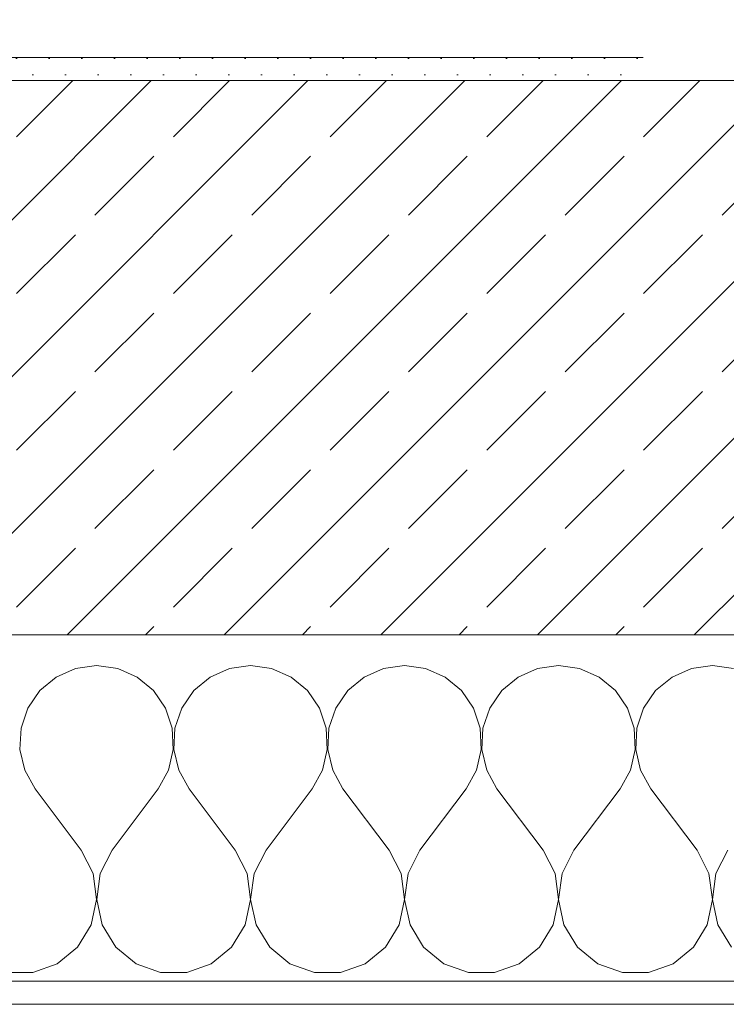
# Model space of a CAD drawing. Header units: metres. Extents: x -3.5 to 65.3, y -10.9 to 16.7.
# Tile 49 of 234: x 32.5 to 32.806, y -0.155 to 0.271. Entities that reach past the tile are written whole.
import ezdxf

# ---------------------------------------------------------------- set-up
doc = ezdxf.new("R2010")
doc.units = ezdxf.units.M
doc.header["$MEASUREMENT"] = 0
for name, color, linetype in [('102 - Bemaßung_ Beschriftung.Detail_ Ausschnitt', 7, 'Continuous'), ('603 - Struktur.Bodenplatte_ Decke Roh', 7, 'Continuous'), ('604 - Struktur.Wand Aussen', 7, 'Continuous')]:
    doc.layers.add(name, color=color, linetype=linetype)
doc.styles.add('ERSTELLTER_STIL_1', font='txt')
doc.dimstyles.new('ERSTELLTER_STIL__3', dxfattribs={"dimtxt": 0.04, "dimasz": 0.02128, "dimexe": 0.18, "dimexo": 0.0625, "dimgap": 0, "dimtad": 1, "dimzin": 0, "dimdsep": 46, "dimtxsty": 'ERSTELLTER_STIL_1', "dimblk": 'ARROWHEAD_2', "dimblk1": 'ARROWHEAD_2', "dimblk2": 'ARROWHEAD_2', "dimcen": 0.09, "dimse1": 1, "dimse2": 1, "dimclrd": 7, "dimclre": 7, "dimclrt": 7, "dimazin": 0, "dimtfac": 1, "dimtdec": 4, "dimtmove": 0, "dimatfit": 3, "dimfxl": 1, "dimtolj": 1, "dimtzin": 0, "dimarcsym": 0})

# ---------------------------------------------------------------- blocks, each defined once
blk = doc.blocks.new('*X20')
at = {"layer": '604 - Struktur.Wand Aussen', "color": 7, "linetype": 'Continuous', "lineweight": 5}
for p, q in [((32.53333, -0.00833), (32.52422, -0.0096)), ((32.54244, -0.0096), (32.53333, -0.00833)), ((32.6, -0.00833), (32.59089, -0.0096)), ((32.60911, -0.0096), (32.6, -0.00833)), ((32.66667, -0.00833), (32.65756, -0.0096)), ((32.67578, -0.0096), (32.66667, -0.00833)), ((32.73333, -0.00833), (32.72422, -0.0096)), ((32.74244, -0.0096), (32.73333, -0.00833)), ((32.8, -0.00833), (32.79089, -0.0096)), ((32.80911, -0.0096), (32.8, -0.00833)), ((32.52422, -0.0096), (32.51581, -0.01331)), ((32.55086, -0.01331), (32.54244, -0.0096)), ((32.59089, -0.0096), (32.58248, -0.01331)), ((32.61752, -0.01331), (32.60911, -0.0096)), ((32.65756, -0.0096), (32.64914, -0.01331)), ((32.68419, -0.01331), (32.67578, -0.0096)), ((32.72422, -0.0096), (32.71581, -0.01331)), ((32.75086, -0.01331), (32.74244, -0.0096)), ((32.79089, -0.0096), (32.78248, -0.01331)), ((32.51581, -0.01331), (32.50873, -0.01918)), ((32.55794, -0.01918), (32.55086, -0.01331)), ((32.58248, -0.01331), (32.57539, -0.01918)), ((32.62461, -0.01918), (32.61752, -0.01331)), ((32.64914, -0.01331), (32.64206, -0.01918)), ((32.69127, -0.01918), (32.68419, -0.01331)), ((32.71581, -0.01331), (32.70873, -0.01918)), ((32.75794, -0.01918), (32.75086, -0.01331)), ((32.78248, -0.01331), (32.77539, -0.01918)), ((32.50873, -0.01918), (32.50352, -0.02676)), ((32.56315, -0.02676), (32.55794, -0.01918)), ((32.57539, -0.01918), (32.57019, -0.02676)), ((32.62981, -0.02676), (32.62461, -0.01918)), ((32.64206, -0.01918), (32.63685, -0.02676)), ((32.69648, -0.02676), (32.69127, -0.01918)), ((32.70873, -0.01918), (32.70352, -0.02676)), ((32.76315, -0.02676), (32.75794, -0.01918)), ((32.77539, -0.01918), (32.77019, -0.02676)), ((32.50352, -0.02676), (32.50058, -0.03547)), ((32.56609, -0.03547), (32.56315, -0.02676)), ((32.57019, -0.02676), (32.56725, -0.03547)), ((32.63275, -0.03547), (32.62981, -0.02676)), ((32.63685, -0.02676), (32.63391, -0.03547)), ((32.69942, -0.03547), (32.69648, -0.02676)), ((32.70352, -0.02676), (32.70058, -0.03547)), ((32.76609, -0.03547), (32.76315, -0.02676)), ((32.77019, -0.02676), (32.76725, -0.03547)), ((32.50058, -0.03547), (32.50013, -0.04466)), ((32.56653, -0.04466), (32.56609, -0.03547)), ((32.56725, -0.03547), (32.5668, -0.04466)), ((32.6332, -0.04466), (32.63275, -0.03547)), ((32.63391, -0.03547), (32.63347, -0.04466)), ((32.69987, -0.04466), (32.69942, -0.03547)), ((32.70058, -0.03547), (32.70013, -0.04466)), ((32.76653, -0.04466), (32.76609, -0.03547)), ((32.76725, -0.03547), (32.7668, -0.04466)), ((32.50013, -0.04466), (32.50222, -0.05362)), ((32.56445, -0.05362), (32.56653, -0.04466)), ((32.5668, -0.04466), (32.56888, -0.05362)), ((32.63112, -0.05362), (32.6332, -0.04466)), ((32.63347, -0.04466), (32.63555, -0.05362)), ((32.69778, -0.05362), (32.69987, -0.04466)), ((32.70013, -0.04466), (32.70222, -0.05362)), ((32.76445, -0.05362), (32.76653, -0.04466)), ((32.7668, -0.04466), (32.76888, -0.05362)), ((32.50222, -0.05362), (32.50667, -0.06167)), ((32.56, -0.06167), (32.56445, -0.05362)), ((32.56888, -0.05362), (32.57333, -0.06167)), ((32.62667, -0.06167), (32.63112, -0.05362)), ((32.63555, -0.05362), (32.64, -0.06167)), ((32.69333, -0.06167), (32.69778, -0.05362)), ((32.70222, -0.05362), (32.70667, -0.06167)), ((32.76, -0.06167), (32.76445, -0.05362)), ((32.76888, -0.05362), (32.77333, -0.06167)), ((32.52667, -0.08833), (32.50667, -0.06167)), ((32.54, -0.08833), (32.56, -0.06167)), ((32.59333, -0.08833), (32.57333, -0.06167)), ((32.60667, -0.08833), (32.62667, -0.06167)), ((32.66, -0.08833), (32.64, -0.06167)), ((32.67333, -0.08833), (32.69333, -0.06167)), ((32.72667, -0.08833), (32.70667, -0.06167)), ((32.74, -0.08833), (32.76, -0.06167)), ((32.79333, -0.08833), (32.77333, -0.06167)), ((32.53182, -0.09839), (32.52667, -0.08833)), ((32.54, -0.08833), (32.53485, -0.09839)), ((32.59848, -0.09839), (32.59333, -0.08833)), ((32.60667, -0.08833), (32.60152, -0.09839)), ((32.66515, -0.09839), (32.66, -0.08833)), ((32.67333, -0.08833), (32.66818, -0.09839)), ((32.73182, -0.09839), (32.72667, -0.08833)), ((32.74, -0.08833), (32.73485, -0.09839)), ((32.79848, -0.09839), (32.79333, -0.08833)), ((32.80667, -0.08833), (32.80152, -0.09839)), ((32.53331, -0.10959), (32.53182, -0.09839)), ((32.53485, -0.09839), (32.53336, -0.10959)), ((32.59998, -0.10959), (32.59848, -0.09839)), ((32.60152, -0.09839), (32.60002, -0.10959)), ((32.66664, -0.10959), (32.66515, -0.09839)), ((32.66818, -0.09839), (32.66669, -0.10959)), ((32.73331, -0.10959), (32.73182, -0.09839)), ((32.73485, -0.09839), (32.73336, -0.10959)), ((32.79998, -0.10959), (32.79848, -0.09839)), ((32.80152, -0.09839), (32.80002, -0.10959)), ((32.53097, -0.12065), (32.53331, -0.10959)), ((32.53336, -0.10959), (32.53569, -0.12065)), ((32.59764, -0.12065), (32.59998, -0.10959)), ((32.60002, -0.10959), (32.60236, -0.12065)), ((32.66431, -0.12065), (32.66664, -0.10959)), ((32.66669, -0.10959), (32.66903, -0.12065)), ((32.73097, -0.12065), (32.73331, -0.10959)), ((32.73336, -0.10959), (32.73569, -0.12065)), ((32.79764, -0.12065), (32.79998, -0.10959)), ((32.80002, -0.10959), (32.80236, -0.12065)), ((32.52508, -0.13029), (32.53097, -0.12065)), ((32.53569, -0.12065), (32.54159, -0.13029)), ((32.59175, -0.13029), (32.59764, -0.12065)), ((32.60236, -0.12065), (32.60825, -0.13029)), ((32.65841, -0.13029), (32.66431, -0.12065)), ((32.66903, -0.12065), (32.67492, -0.13029)), ((32.72508, -0.13029), (32.73097, -0.12065)), ((32.73569, -0.12065), (32.74159, -0.13029)), ((32.79175, -0.13029), (32.79764, -0.12065)), ((32.80236, -0.12065), (32.80825, -0.13029)), ((32.5163, -0.13741), (32.52508, -0.13029)), ((32.54159, -0.13029), (32.55037, -0.13741)), ((32.58297, -0.13741), (32.59175, -0.13029)), ((32.60825, -0.13029), (32.61703, -0.13741)), ((32.64963, -0.13741), (32.65841, -0.13029)), ((32.67492, -0.13029), (32.6837, -0.13741)), ((32.7163, -0.13741), (32.72508, -0.13029)), ((32.74159, -0.13029), (32.75037, -0.13741)), ((32.78297, -0.13741), (32.79175, -0.13029)), ((32.50565, -0.14118), (32.5163, -0.13741)), ((32.55037, -0.13741), (32.56102, -0.14118)), ((32.57232, -0.14118), (32.58297, -0.13741)), ((32.61703, -0.13741), (32.62768, -0.14118)), ((32.63898, -0.14118), (32.64963, -0.13741)), ((32.6837, -0.13741), (32.69435, -0.14118)), ((32.70565, -0.14118), (32.7163, -0.13741)), ((32.75037, -0.13741), (32.76102, -0.14118)), ((32.77232, -0.14118), (32.78297, -0.13741)), ((32.49435, -0.14118), (32.50565, -0.14118)), ((32.56102, -0.14118), (32.57232, -0.14118)), ((32.62768, -0.14118), (32.63898, -0.14118)), ((32.69435, -0.14118), (32.70565, -0.14118)), ((32.76102, -0.14118), (32.77232, -0.14118))]:
    blk.add_line(p, q, dxfattribs=at)
blk = doc.blocks.new('*D184')
at = {"layer": '102 - Bemaßung_ Beschriftung.Detail_ Ausschnitt', "color": 7, "linetype": 'Continuous', "lineweight": 5}
for p, q in [((40.70098, 0.26308), (40.72898, 0.24692)), ((40.73598, 0.255), (40.69398, 0.255)), ((40.70098, 0.25308), (40.72898, 0.23692)), ((40.71498, 0.245), (40.71498, 0.255)), ((40.73598, 0.245), (40.69398, 0.245)), ((40.71498, 0.23131), (40.71498, 0.245))]:
    blk.add_line(p, q, dxfattribs=at)
at = {"layer": '102 - Bemaßung_ Beschriftung.Detail_ Ausschnitt', "color": 7, "lineweight": 5, "insert": (40.70698, 0.20655), "char_height": 0.04, "attachment_point": 7, "rotation": 90, "style": 'ERSTELLTER_STIL_1'}
blk.add_mtext('\\A1;{\\pql;\\fArial|b0|i0|c0|p38;1}', dxfattribs=at)
blk = doc.blocks.new('ARROWHEAD_2')
at = {"color": 0, "linetype": 'Continuous', "lineweight": 0}
for p, q in [((-0.378, -0.655), (0.378, 0.655)), ((0, 0), (-1, 0))]:
    blk.add_line(p, q, dxfattribs=at)
blk = doc.blocks.new('*D194')
at = {"layer": '102 - Bemaßung_ Beschriftung.Detail_ Ausschnitt', "color": 7, "linetype": 'Continuous', "lineweight": 5}
for p, q in [((44.15599, 0.26308), (44.18399, 0.24692)), ((44.19099, 0.255), (44.14899, 0.255)), ((44.15599, 0.25308), (44.18399, 0.23692)), ((44.16999, 0.245), (44.16999, 0.255)), ((44.19099, 0.245), (44.14899, 0.245)), ((44.16999, 0.23131), (44.16999, 0.245))]:
    blk.add_line(p, q, dxfattribs=at)
at = {"layer": '102 - Bemaßung_ Beschriftung.Detail_ Ausschnitt', "color": 7, "lineweight": 5, "insert": (44.16199, 0.20655), "char_height": 0.04, "attachment_point": 7, "rotation": 90, "style": 'ERSTELLTER_STIL_1'}
blk.add_mtext('\\A1;{\\pql;\\fArial|b0|i0|c0|p38;1}', dxfattribs=at)
blk = doc.blocks.new('*D213')
at = {"layer": '102 - Bemaßung_ Beschriftung.Detail_ Ausschnitt', "color": 7, "linetype": 'Continuous', "lineweight": 5}
for p, q in [((46.78097, 0.26308), (46.80897, 0.24692)), ((46.81597, 0.255), (46.77397, 0.255)), ((46.78097, 0.25308), (46.80897, 0.23692)), ((46.79497, 0.245), (46.79497, 0.255)), ((46.81597, 0.245), (46.77397, 0.245)), ((46.79497, 0.23131), (46.79497, 0.245))]:
    blk.add_line(p, q, dxfattribs=at)
at = {"layer": '102 - Bemaßung_ Beschriftung.Detail_ Ausschnitt', "color": 7, "lineweight": 5, "insert": (46.78697, 0.20655), "char_height": 0.04, "attachment_point": 7, "rotation": 90, "style": 'ERSTELLTER_STIL_1'}
blk.add_mtext('\\A1;{\\pql;\\fArial|b0|i0|c0|p38;1}', dxfattribs=at)
blk = doc.blocks.new('*D215')
at = {"layer": '102 - Bemaßung_ Beschriftung.Detail_ Ausschnitt', "color": 7, "linetype": 'Continuous', "lineweight": 5}
for p, q in [((44.25599, 0.26308), (44.28399, 0.24692)), ((44.29099, 0.255), (44.24899, 0.255)), ((44.25599, 0.25308), (44.28399, 0.23692)), ((44.26999, 0.245), (44.26999, 0.255)), ((44.29099, 0.245), (44.24899, 0.245)), ((44.26999, 0.23131), (44.26999, 0.245))]:
    blk.add_line(p, q, dxfattribs=at)
at = {"layer": '102 - Bemaßung_ Beschriftung.Detail_ Ausschnitt', "color": 7, "lineweight": 5, "insert": (44.26199, 0.20655), "char_height": 0.04, "attachment_point": 7, "rotation": 90, "style": 'ERSTELLTER_STIL_1'}
blk.add_mtext('\\A1;{\\pql;\\fArial|b0|i0|c0|p38;1}', dxfattribs=at)
blk = doc.blocks.new('*D226')
at = {"layer": '102 - Bemaßung_ Beschriftung.Detail_ Ausschnitt', "color": 7, "linetype": 'Continuous', "lineweight": 5}
for p, q in [((42.93099, 0.26308), (42.95899, 0.24692)), ((42.96599, 0.255), (42.92399, 0.255)), ((42.93099, 0.25308), (42.95899, 0.23692)), ((42.94499, 0.245), (42.94499, 0.255)), ((42.96599, 0.245), (42.92399, 0.245)), ((42.94499, 0.23131), (42.94499, 0.245))]:
    blk.add_line(p, q, dxfattribs=at)
at = {"layer": '102 - Bemaßung_ Beschriftung.Detail_ Ausschnitt', "color": 7, "lineweight": 5, "insert": (42.93699, 0.20655), "char_height": 0.04, "attachment_point": 7, "rotation": 90, "style": 'ERSTELLTER_STIL_1'}
blk.add_mtext('\\A1;{\\pql;\\fArial|b0|i0|c0|p38;1}', dxfattribs=at)
blk = doc.blocks.new('*D232')
at = {"layer": '102 - Bemaßung_ Beschriftung.Detail_ Ausschnitt', "color": 7, "linetype": 'Continuous', "lineweight": 5}
for p, q in [((40.60098, 0.26308), (40.62898, 0.24692)), ((40.63598, 0.255), (40.59398, 0.255)), ((40.60098, 0.25308), (40.62898, 0.23692)), ((40.61498, 0.245), (40.61498, 0.255)), ((40.63598, 0.245), (40.59398, 0.245)), ((40.61498, 0.23131), (40.61498, 0.245))]:
    blk.add_line(p, q, dxfattribs=at)
at = {"layer": '102 - Bemaßung_ Beschriftung.Detail_ Ausschnitt', "color": 7, "lineweight": 5, "insert": (40.60698, 0.20655), "char_height": 0.04, "attachment_point": 7, "rotation": 90, "style": 'ERSTELLTER_STIL_1'}
blk.add_mtext('\\A1;{\\pql;\\fArial|b0|i0|c0|p38;1}', dxfattribs=at)
blk = doc.blocks.new('*D258')
at = {"layer": '102 - Bemaßung_ Beschriftung.Detail_ Ausschnitt', "color": 7, "linetype": 'Continuous', "lineweight": 5}
for p, q in [((40.50098, 0.26308), (40.52898, 0.24692)), ((40.53598, 0.255), (40.49398, 0.255)), ((40.50098, 0.25308), (40.52898, 0.23692)), ((40.51498, 0.245), (40.51498, 0.255)), ((40.53598, 0.245), (40.49398, 0.245)), ((40.51498, 0.23131), (40.51498, 0.245))]:
    blk.add_line(p, q, dxfattribs=at)
at = {"layer": '102 - Bemaßung_ Beschriftung.Detail_ Ausschnitt', "color": 7, "lineweight": 5, "insert": (40.50698, 0.20655), "char_height": 0.04, "attachment_point": 7, "rotation": 90, "style": 'ERSTELLTER_STIL_1'}
blk.add_mtext('\\A1;{\\pql;\\fArial|b0|i0|c0|p38;1}', dxfattribs=at)
blk = doc.blocks.new('*D268')
at = {"layer": '102 - Bemaßung_ Beschriftung.Detail_ Ausschnitt', "color": 7, "linetype": 'Continuous', "lineweight": 5}
for p, q in [((43.03099, 0.26308), (43.05899, 0.24692)), ((43.06599, 0.255), (43.02399, 0.255)), ((43.03099, 0.25308), (43.05899, 0.23692)), ((43.04499, 0.245), (43.04499, 0.255)), ((43.06599, 0.245), (43.02399, 0.245)), ((43.04499, 0.23131), (43.04499, 0.245))]:
    blk.add_line(p, q, dxfattribs=at)
at = {"layer": '102 - Bemaßung_ Beschriftung.Detail_ Ausschnitt', "color": 7, "lineweight": 5, "insert": (43.03699, 0.20655), "char_height": 0.04, "attachment_point": 7, "rotation": 90, "style": 'ERSTELLTER_STIL_1'}
blk.add_mtext('\\A1;{\\pql;\\fArial|b0|i0|c0|p38;1}', dxfattribs=at)
blk = doc.blocks.new('*D276')
at = {"layer": '102 - Bemaßung_ Beschriftung.Detail_ Ausschnitt', "color": 7, "linetype": 'Continuous', "lineweight": 5}
for p, q in [((44.05599, 0.26308), (44.08399, 0.24692)), ((44.09099, 0.255), (44.04899, 0.255)), ((44.05599, 0.25308), (44.08399, 0.23692)), ((44.06999, 0.245), (44.06999, 0.255)), ((44.09099, 0.245), (44.04899, 0.245)), ((44.06999, 0.23131), (44.06999, 0.245))]:
    blk.add_line(p, q, dxfattribs=at)
at = {"layer": '102 - Bemaßung_ Beschriftung.Detail_ Ausschnitt', "color": 7, "lineweight": 5, "insert": (44.06199, 0.20655), "char_height": 0.04, "attachment_point": 7, "rotation": 90, "style": 'ERSTELLTER_STIL_1'}
blk.add_mtext('\\A1;{\\pql;\\fArial|b0|i0|c0|p38;1}', dxfattribs=at)
blk = doc.blocks.new('*D313')
at = {"layer": '102 - Bemaßung_ Beschriftung.Detail_ Ausschnitt', "color": 7, "linetype": 'Continuous', "lineweight": 5}
for p, q in [((42.83099, 0.26308), (42.85899, 0.24692)), ((42.86599, 0.255), (42.82399, 0.255)), ((42.83099, 0.25308), (42.85899, 0.23692)), ((42.84499, 0.245), (42.84499, 0.255)), ((42.86599, 0.245), (42.82399, 0.245)), ((42.84499, 0.23131), (42.84499, 0.245))]:
    blk.add_line(p, q, dxfattribs=at)
at = {"layer": '102 - Bemaßung_ Beschriftung.Detail_ Ausschnitt', "color": 7, "lineweight": 5, "insert": (42.83699, 0.20655), "char_height": 0.04, "attachment_point": 7, "rotation": 90, "style": 'ERSTELLTER_STIL_1'}
blk.add_mtext('\\A1;{\\pql;\\fArial|b0|i0|c0|p38;1}', dxfattribs=at)
blk = doc.blocks.new('*D320')
at = {"layer": '102 - Bemaßung_ Beschriftung.Detail_ Ausschnitt', "color": 7, "linetype": 'Continuous', "lineweight": 5}
for p, q in [((39.85599, 0.26308), (39.88399, 0.24692)), ((39.89099, 0.255), (39.84899, 0.255)), ((39.85599, 0.25308), (39.88399, 0.23692)), ((39.86999, 0.245), (39.86999, 0.255)), ((39.89099, 0.245), (39.84899, 0.245)), ((39.86999, 0.23131), (39.86999, 0.245))]:
    blk.add_line(p, q, dxfattribs=at)
at = {"layer": '102 - Bemaßung_ Beschriftung.Detail_ Ausschnitt', "color": 7, "linetype": 'Continuous', "lineweight": 9, "flags": 128}
blk.add_lwpolyline([(39.86677, 5.8224), (39.86677, 5.92029), (39.80962, 5.92029), (39.80962, 5.8224)], close=True, dxfattribs=at)
at = {"layer": '102 - Bemaßung_ Beschriftung.Detail_ Ausschnitt', "color": 7, "lineweight": 5, "insert": (39.86199, 0.20655), "char_height": 0.04, "attachment_point": 7, "rotation": 90, "style": 'ERSTELLTER_STIL_1'}
blk.add_mtext('\\A1;{\\pql;\\fArial|b0|i0|c0|p38;1}', dxfattribs=at)

msp = doc.modelspace()

# ---------------------------------------------------------------- hatches: boundary and pattern name
at = {"layer": '604 - Struktur.Wand Aussen', "linetype": 'Continuous', "lineweight": 0, "true_color": 0x000000}
h = msp.add_hatch(dxfattribs=at)
h.set_pattern_fill('Gips_0001', color=18, style=0, pattern_type=2)
h.set_pattern_definition([(45, (0, 0), (-0.0070710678, 0.0070710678), [0, -0.01])])
h.paths.add_polyline_path([(32.76999, 0.255), (32.34, 0.255), (32.34, 0.245), (32.76999, 0.245)])
h = msp.add_hatch(dxfattribs=at)
h.set_pattern_fill('Beton__Stahlbeton_0001', color=18, style=0, pattern_type=2)
h.set_pattern_definition([(45, (0, 0), (-0.033941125, 0.033941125), []), (45, (-0.01697, 0.01697), (-0.033941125, 0.033941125), [0.036, -0.012])])
h.paths.add_polyline_path([(32.34, 0.125), (32.28, 0.125), (32.28, 0.005), (33.6, 0.005), (33.6, 0.125), (33.54, 0.125), (33.54, 0.195), (33.54, 0.245), (32.34, 0.245), (32.34, 0.195)])
h = msp.add_hatch(dxfattribs=at)
h.set_pattern_fill('Verputz_0001', color=18, style=0, pattern_type=2)
h.set_pattern_definition([(0, (0, 0), (0, 0.034641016), [0, -0.02]), (0, (0.01, 0.01732), (0, 0.034641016), [0, -0.02])])
h.paths.add_polyline_path([(32.25, -0.155), (33.63, -0.155), (33.63, -0.145), (32.25, -0.145)])

# ---------------------------------------------------------------- linework, layer by layer
at = {"layer": '603 - Struktur.Bodenplatte_ Decke Roh', "color": 7, "linetype": 'Continuous', "lineweight": 18, "flags": 128}
msp.add_lwpolyline([(-0.015, 0.005), (62.27503, 0.005), (62.27503, 13.695), (50.77999, 13.695), (50.77999, 13.455), (50.77999, 12.99998), (50.84002, 12.99998), (50.84002, 8.58498), (49.03003, 8.58498), (49.03003, 8.72498), (47.41002, 8.72498), (47.41002, 12.99998), (47.47999, 12.99998), (47.47999, 13.455), (47.47999, 13.695), (14.77999, 13.695)], dxfattribs=at)
at = {"layer": '604 - Struktur.Wand Aussen', "color": 7, "linetype": 'Continuous', "lineweight": 13}
for p, q in [((33.54, 0.245), (32.34, 0.245)), ((32.28, 0.005), (33.6, 0.005))]:
    msp.add_line(p, q, dxfattribs=at)
at = {"layer": '604 - Struktur.Wand Aussen', "color": 7, "linetype": 'Continuous', "lineweight": 5}
msp.add_line((32.28, -0.145), (33.6, -0.145), dxfattribs=at)
at = {"layer": '604 - Struktur.Wand Aussen', "color": 7, "linetype": 'Continuous', "lineweight": 5, "flags": 128}
for points in [[(32.76999, 0.255), (32.34, 0.255)], [(32.25, -0.155), (33.63, -0.155)]]:
    msp.add_lwpolyline(points, dxfattribs=at)

# ---------------------------------------------------------------- block references
at = {"layer": '604 - Struktur.Wand Aussen', "color": 7, "lineweight": 18}
msp.add_blockref('*X20', (0, 0), dxfattribs=at)

# ---------------------------------------------------------------- dimensions: what is measured, and where the dimension line sits
at = {"layer": '102 - Bemaßung_ Beschriftung.Detail_ Ausschnitt', "color": 7, "linetype": 'Continuous', "lineweight": 5}
for base, p2, picture, middle in [((39.86999, 0.255), (40.28999, 0.255), '*D320', (39.84199, 0.2218)), ((40.71498, 0.255), (40.37997, 0.255), '*D184', (40.68698, 0.2218)), ((44.16999, 0.255), (43.96499, 0.255), '*D194', (44.14199, 0.2218)), ((46.79497, 0.255), (47.16999, 0.255), '*D213', (46.76697, 0.2218)), ((44.26999, 0.255), (43.96499, 0.255), '*D215', (44.24199, 0.2218)), ((42.94499, 0.255), (43.54499, 0.255), '*D226', (42.91699, 0.2218)), ((40.61498, 0.255), (40.75, 0.255), '*D232', (40.58698, 0.2218)), ((40.51498, 0.255), (40.28999, 0.255), '*D258', (40.48698, 0.2218)), ((43.04499, 0.255), (43.54499, 0.255), '*D268', (43.01699, 0.2218)), ((44.06999, 0.255), (43.96499, 0.255), '*D276', (44.04199, 0.2218)), ((42.84499, 0.255), (43.54499, 0.255), '*D313', (42.81699, 0.2218))]:
    dim = msp.add_linear_dim(base=base, p1=(31.13001, 0.245), p2=p2, angle=90, dimstyle='ERSTELLTER_STIL__3', dxfattribs=at)
    dim.commit()
    dim.dimension.update_dxf_attribs({"geometry": picture, "text_midpoint": middle, "dimtype": 160, "text_rotation": 90})

doc.saveas('drawing.dxf')
